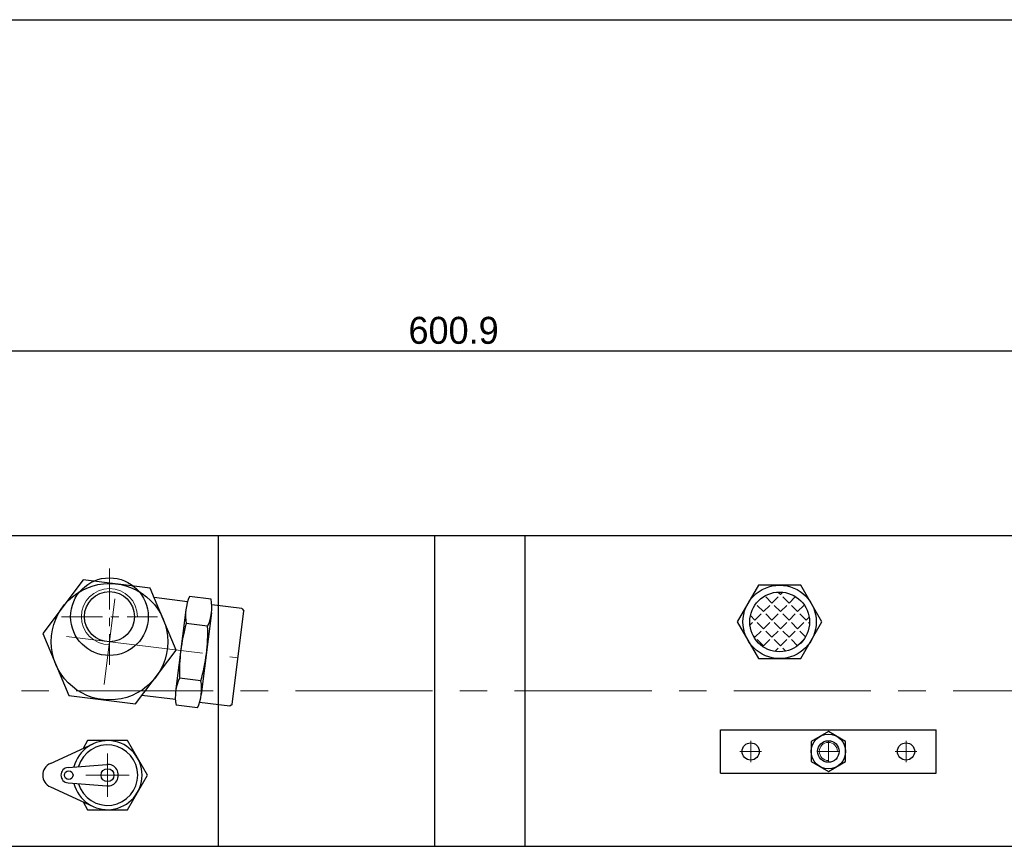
# Model space of a CAD drawing. Header units: millimetres. Extents: x 1985 to 3728, y -349 to 214.
# Tile 6 of 17: x 3272 to 3500, y 23 to 214. Entities that reach past the tile are written whole.
import ezdxf

# ---------------------------------------------------------------- set-up
doc = ezdxf.new("R2010")
doc.units = ezdxf.units.MM
doc.linetypes.add('CENTER', pattern=[50.8, 31.75, -6.35, 6.35, -6.35])
doc.layers.get('Defpoints').update_dxf_attribs({"lineweight": 25})
for name, color, linetype, lineweight in [('图层1', 7, 'Continuous', 25), ('图层2', 3, 'CENTER', 13), ('图层3', 2, 'Continuous', 13), ('图层4', 1, 'Continuous', 30), ('图层7', 4, 'Continuous', 13)]:
    doc.layers.add(name, color=color, linetype=linetype, lineweight=lineweight)
doc.dimstyles.new('ISO-25', dxfattribs={"dimtxt": 2.5, "dimasz": 2.5, "dimexe": 1.25, "dimexo": 0.625, "dimtad": 1, "dimdsep": 46, "dimtxsty": 'Standard', "dimcen": 2.5, "dimadec": 0, "dimazin": 0, "dimtfac": 1, "dimtmove": 0, "dimatfit": 3, "dimfxl": 1, "dimarcsym": 0})

# ---------------------------------------------------------------- blocks, each defined once
blk = doc.blocks.new('*D59')
at = {"layer": 'Defpoints', "color": 0}
for p in [(3673.07, 137.54), (3673.07, 98.71), (3072.17, 95.71)]:
    blk.add_point(p, dxfattribs=at)
at = {"layer": '图层3', "color": 0, "lineweight": -2}
for p, q in [((3072.17, 97.28), (3072.17, 140.66)), ((3673.07, 100.28), (3673.07, 140.66)), ((3078.42, 137.54), (3666.82, 137.54))]:
    blk.add_line(p, q, dxfattribs=at)
at = {"layer": '图层3', "color": 0}
for points in [[(3078.42, 138.58), (3078.42, 136.5), (3072.17, 137.54)], [(3666.82, 136.5), (3666.82, 138.58), (3673.07, 137.54)]]:
    blk.add_solid(points, dxfattribs=at)
at = {"layer": '图层3', "color": 0, "insert": (3372.62, 142.23), "char_height": 6.25, "attachment_point": 5}
blk.add_mtext('600.9', dxfattribs=at)

msp = doc.modelspace()

# ---------------------------------------------------------------- hatches: boundary and pattern name
at = {"layer": '图层7'}
h = msp.add_hatch(dxfattribs=at)
h.set_pattern_fill('ANGLE', color=256, scale=0.4, angle=45, style=0)
h.set_pattern_definition([(45, (3398.9892, 715.2254), (-1.975656, 1.975656), [2.032, -0.762]), (135, (3398.9892, 715.2254), (-1.975656, -1.975656), [2.032, -0.762])])
h.paths.add_polyline_path([(3441.246, 74.714, 1), (3455.096, 74.714, 1)])

# ---------------------------------------------------------------- linework, layer by layer
at = {"layer": '图层1'}
for p, q in [((3239.171, 94.714), (3389.171, 94.714)), ((3318.171, 22.714), (3318.171, 94.714)), ((3368.171, 94.714), (3368.171, 22.714)), ((3389.171, 94.714), (3653.071, 94.714)), ((3389.171, 22.714), (3389.171, 94.714)), ((3286.8, 84.484), (3277.398, 72.049)), ((3302.269, 82.559), (3286.8, 84.484)), ((3308.336, 68.199), (3302.269, 82.559)), ((3443.264, 83.214), (3438.356, 74.714)), ((3453.078, 83.214), (3443.264, 83.214)), ((3457.986, 74.714), (3453.078, 83.214)), ((3310.962, 79.376), (3303.206, 80.342)), ((3316.406, 79.995), (3311.444, 80.612)), ((3323.551, 77.81), (3316.57, 78.679)), ((3323.551, 77.81), (3323.986, 77.252)), ((3310.556, 77.523), (3308.203, 58.617)), ((3310.556, 77.523), (3310.556, 77.522)), ((3316.51, 76.782), (3314.157, 57.876)), ((3316.51, 76.782), (3316.51, 76.782)), ((3321.29, 55.587), (3323.986, 77.252)), ((3315.622, 73.693), (3310.66, 74.31)), ((3438.356, 74.714), (3443.264, 66.214)), ((3453.078, 66.214), (3457.986, 74.714)), ((3277.398, 72.049), (3283.466, 57.69)), ((3298.935, 55.765), (3308.336, 68.199)), ((3309.38, 68.07), (3309.379, 68.069)), ((3315.334, 67.329), (3315.333, 67.328)), ((3443.264, 66.214), (3453.078, 66.214)), ((3314.053, 61.088), (3309.091, 61.706)), ((3283.466, 57.69), (3298.935, 55.765)), ((3308.143, 56.72), (3300.386, 57.685)), ((3308.203, 58.617), (3308.203, 58.616)), ((3314.157, 57.876), (3314.157, 57.875)), ((3313.269, 54.786), (3308.307, 55.403)), ((3320.732, 55.153), (3313.751, 56.022)), ((3321.29, 55.587), (3320.732, 55.153)), ((3434.471, 49.691), (3484.471, 49.691)), ((3434.471, 39.691), (3434.471, 49.691)), ((3484.471, 39.691), (3484.471, 49.691)), ((3279.167, 41.927), (3289.083, 46.472)), ((3287.798, 47.2), (3286.764, 45.409)), ((3297.035, 47.2), (3287.798, 47.2)), ((3301.654, 39.2), (3297.035, 47.2)), ((3283.277, 40.995), (3292.222, 41.692)), ((3297.035, 31.2), (3301.654, 39.2)), ((3434.471, 39.691), (3484.471, 39.691)), ((3283.277, 37.405), (3292.222, 36.708)), ((3279.167, 36.473), (3289.083, 31.927)), ((3286.764, 32.991), (3287.798, 31.2)), ((3287.798, 31.2), (3297.035, 31.2)), ((3239.171, 22.714), (3389.171, 22.714)), ((3389.171, 22.714), (3653.071, 22.714))]:
    msp.add_line(p, q, dxfattribs=at)
msp.add_lwpolyline([(3463.471, 47), (3459.471, 49.309), (3455.471, 47), (3455.471, 42.381), (3459.471, 40.072), (3463.471, 42.381)], close=True, dxfattribs=at)
for centre, radius in [((3292.867, 75.924), 9), ((3292.867, 70.124), 13.5), ((3448.171, 74.714), 8.5), ((3292.867, 75.924), 5.8), ((3448.171, 74.714), 6.925), ((3459.471, 44.691), 4), ((3441.471, 44.691), 2), ((3459.471, 44.691), 2.5), ((3477.471, 44.691), 2), ((3283.417, 39.2), 1), ((3292.417, 39.2), 1.5)]:
    msp.add_circle(centre, radius, dxfattribs=at)
for centre, radius, start, end in [((3320.81, 76.247), 10.333, 155.00974, 190.80285), ((3306.256, 78.058), 10.333, 335.00974, 10.80285), ((3349.652, 63.058), 40.583, 163.90312, 181.90947), ((3275.061, 72.34), 40.583, 343.90312, 1.90947), ((3318.457, 57.34), 10.333, 155.00974, 190.80285), ((3303.903, 59.151), 10.333, 335.00974, 10.80285), ((3292.417, 39.2), 8, 193.74911, 166.25089), ((3292.417, 39.2), 7, 196.46399, 163.53601), ((3280.417, 39.2), 3, 114.62432, 245.37568), ((3292.417, 39.2), 2.5, 265.53916, 94.46084), ((3283.417, 39.2), 1.8, 94.46084, 265.53916)]:
    msp.add_arc(centre, radius, start, end, dxfattribs=at)
at = {"layer": '图层2', "ltscale": 0.3}
for p, q in [((3292.867, 87.072), (3292.867, 64.777)), ((3281.72, 75.924), (3304.015, 75.924))]:
    msp.add_line(p, q, dxfattribs=at)
at = {"layer": '图层2'}
for p, q in [((3291.632, 60.201), (3294.102, 80.048)), ((3282.944, 71.359), (3322.638, 66.42)), ((3031.171, 58.714), (3673.071, 58.714)), ((3441.471, 42.191), (3441.471, 47.191)), ((3459.471, 42.191), (3459.471, 47.191)), ((3477.471, 42.191), (3477.471, 47.191)), ((3292.417, 34.2), (3292.417, 44.2)), ((3438.971, 44.691), (3443.971, 44.691)), ((3456.971, 44.691), (3461.971, 44.691)), ((3474.971, 44.691), (3479.971, 44.691)), ((3287.417, 39.2), (3297.417, 39.2))]:
    msp.add_line(p, q, dxfattribs=at)
at = {"layer": '图层4'}
msp.add_line((2928.423, 214.25), (3728.423, 214.25), dxfattribs=at)
at = {"layer": '图层7'}
for centre, radius in [((3292.867, 75.924), 6.5), ((3459.471, 44.691), 2.1)]:
    msp.add_arc(centre, radius, 0, 270, dxfattribs=at)

# ---------------------------------------------------------------- dimensions: what is measured, and where the dimension line sits
at = {"layer": '图层3'}
dim = msp.add_linear_dim(base=(3673.071, 137.539), p1=(3072.171, 95.714), p2=(3673.071, 98.714), dimstyle='ISO-25', override={"dimscale": 2.5}, dxfattribs=at)
dim.commit()
dim.dimension.update_dxf_attribs({"geometry": '*D59', "text_midpoint": (3372.621, 142.227)})

doc.saveas('drawing.dxf')
